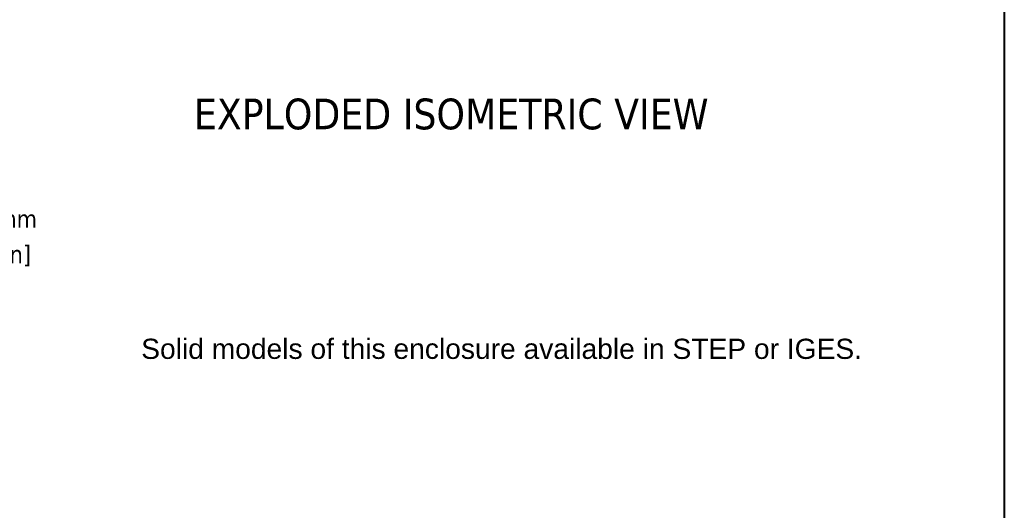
# Model space of a CAD drawing. Header units: millimetres. Extents: x 64 to 1798, y 64 to 1375.
# Tile 56 of 75: x 1148 to 1798, y 551 to 876. Entities that reach past the tile are written whole.
import ezdxf

# ---------------------------------------------------------------- set-up
doc = ezdxf.new("R2010")
doc.units = ezdxf.units.MM
doc.header["$LTSCALE"] = 6.666667
for name, color, linetype, lineweight in [('Border (ANSI)', 7, 'Continuous', 40), ('Dimension (ANSI)', 7, 'Continuous', 25), ('Symbol (ANSI)', 7, 'Continuous', 25)]:
    doc.layers.add(name, color=color, linetype=linetype, lineweight=lineweight)
doc.styles.add('Note Text (ANSI)', font='tahoma.ttf')
doc.styles.add('Note Text (ANSI) - 3DA', font='tahoma.ttf')
doc.dimstyles.new('Default - mm (ANSI)', dxfattribs={"dimscale": 6.666667, "dimtxt": 1.75, "dimasz": 1.5, "dimexe": 2, "dimexo": 1, "dimgap": 0.8, "dimtad": 0, "dimtih": 1, "dimtoh": 1, "dimrnd": 1e-08, "dimzin": 0, "dimdsep": 46, "dimtxsty": 'Note Text (ANSI)', "dimblk": 'Filled-2', "dimcen": 0.09, "dimdle": 10, "dimclrd": 256, "dimclre": 256, "dimclrt": 256, "dimadec": 1, "dimazin": 0, "dimtfac": 1.741714, "dimtofl": 0, "dimtmove": 0, "dimatfit": 3, "dimldrblk": 'Filled-1', "dimfxl": 1, "dimtolj": 1, "dimtzin": 0, "dimlwd": -1, "dimlwe": -1, "dimarcsym": 0})

# ---------------------------------------------------------------- blocks, each defined once
blk = doc.blocks.new('Borders Default Border')
at = {"layer": 'Border (ANSI)', "flags": 128}
blk.add_lwpolyline([(9.652, 9.652), (9.652, 206.248), (269.748, 206.248), (269.748, 9.652), (9.652, 9.652)], dxfattribs=at)
blk = doc.blocks.new('Filled-2')
at = {"color": 0}
for p, q in [((0, 0), (-1, 0.167)), ((-1, 0.167), (-1, -0.167)), ((-1, 0), (0, 0)), ((-1, -0.167), (0, 0))]:
    blk.add_line(p, q, dxfattribs=at)
at = {"color": 0, "flags": 128}
blk.add_lwpolyline([(-1, -0.167), (0, 0), (-1, 0.167), (-1, -0.167)], dxfattribs=at)
at = {"color": 0}
blk.add_solid([(-1, -0.167), (0, 0), (-1, 0.167), (-1, -0.167)], dxfattribs=at)
blk = doc.blocks.new('*D11')
at = {"layer": 'Defpoints', "color": 0, "transparency": 16777216}
for p in [(1022.3, 1008.66), (1117.45, 1008.66), (1022.3, 456.23)]:
    blk.add_point(p, dxfattribs=at)
at = {"layer": 'Dimension (ANSI)', "transparency": 16777216}
for p, q in [((1028.97, 1008.66), (1130.78, 1008.66)), ((1117.45, 998.66), (1117.45, 756.82)), ((1117.45, 466.23), (1117.45, 708.07)), ((1028.97, 456.23), (1130.78, 456.23))]:
    blk.add_line(p, q, dxfattribs=at)
at = {"layer": 'Dimension (ANSI)', "transparency": 16777216, "xscale": 10, "yscale": 10, "zscale": 10}
for p, rotation in [((1117.45, 1008.66), 90), ((1117.45, 456.23), 270)]:
    blk.add_blockref('Filled-2', p, dxfattribs=dict(at, rotation=rotation))
at = {"layer": 'Dimension (ANSI)', "transparency": 16777216, "char_height": 11.6667, "attachment_point": 5, "style": 'Note Text (ANSI)'}
for s, insert in [('\\A1; 552.43 mm', (1117.45, 743.86)), ('\\A1;[21.749 in]', (1117.45, 719.48))]:
    blk.add_mtext(s, dxfattribs=dict(at, insert=insert))
blk = doc.blocks.new('Filled-1')
at = {"color": 0}
for p, q in [((0, 0), (-1, 0.333)), ((-1, 0.333), (-1, -0.333)), ((-1, 0), (0, 0)), ((-1, -0.333), (0, 0))]:
    blk.add_line(p, q, dxfattribs=at)
at = {"color": 0, "flags": 128}
blk.add_lwpolyline([(-1, -0.333), (0, 0), (-1, 0.333), (-1, -0.333)], dxfattribs=at)
at = {"color": 0}
blk.add_solid([(-1, -0.333), (0, 0), (-1, 0.333), (-1, -0.333)], dxfattribs=at)

msp = doc.modelspace()

# ---------------------------------------------------------------- block references
at = {"xscale": 6.666666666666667, "yscale": 6.666666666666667, "zscale": 6.666666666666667}
msp.add_blockref('Borders Default Border', (0, 0), dxfattribs=at)

# ---------------------------------------------------------------- texts
at = {"layer": 'Symbol (ANSI)', "insert": (1262.9715, 802.7664), "char_height": 20.32, "attachment_point": 7, "style": 'Note Text (ANSI) - 3DA'}
msp.add_mtext('EXPLODED ISOMETRIC VIEW', dxfattribs=at)
at = {"layer": 'Symbol (ANSI)', "color": 5, "true_color": 0x0000ff, "insert": (1228.1452, 678.7785), "char_height": 13.333334, "width": 580.211188, "attachment_point": 1, "line_spacing_factor": 0.629481, "style": 'Note Text (ANSI)'}
msp.add_mtext('{\\fArial|b0|i0|c0|p34;\\H1x;\\PSolid models of this enclosure available in STEP or IGES.}', dxfattribs=at)

# ---------------------------------------------------------------- dimensions: what is measured, and where the dimension line sits
at = {"layer": 'Dimension (ANSI)'}
dim = msp.add_linear_dim(base=(1117.4475, 1008.6626), p1=(1022.3011, 456.2326), p2=(1022.3011, 1008.6626), angle=90, text=' <> mm\\X[21.749 in]', dimstyle='Default - mm (ANSI)', override={"dimgap": 0.8, "dimdec": 2, "dimpost": '', "dimtol": 0, "dimlim": 0, "dimtp": 0, "dimtm": 0, "dimtdec": 2, "dimatfit": 1}, dxfattribs=at)
dim.commit()
dim.dimension.update_dxf_attribs({"geometry": '*D11', "text_midpoint": (1117.4475, 732.4476), "dimtype": 160})

doc.saveas('drawing.dxf')
